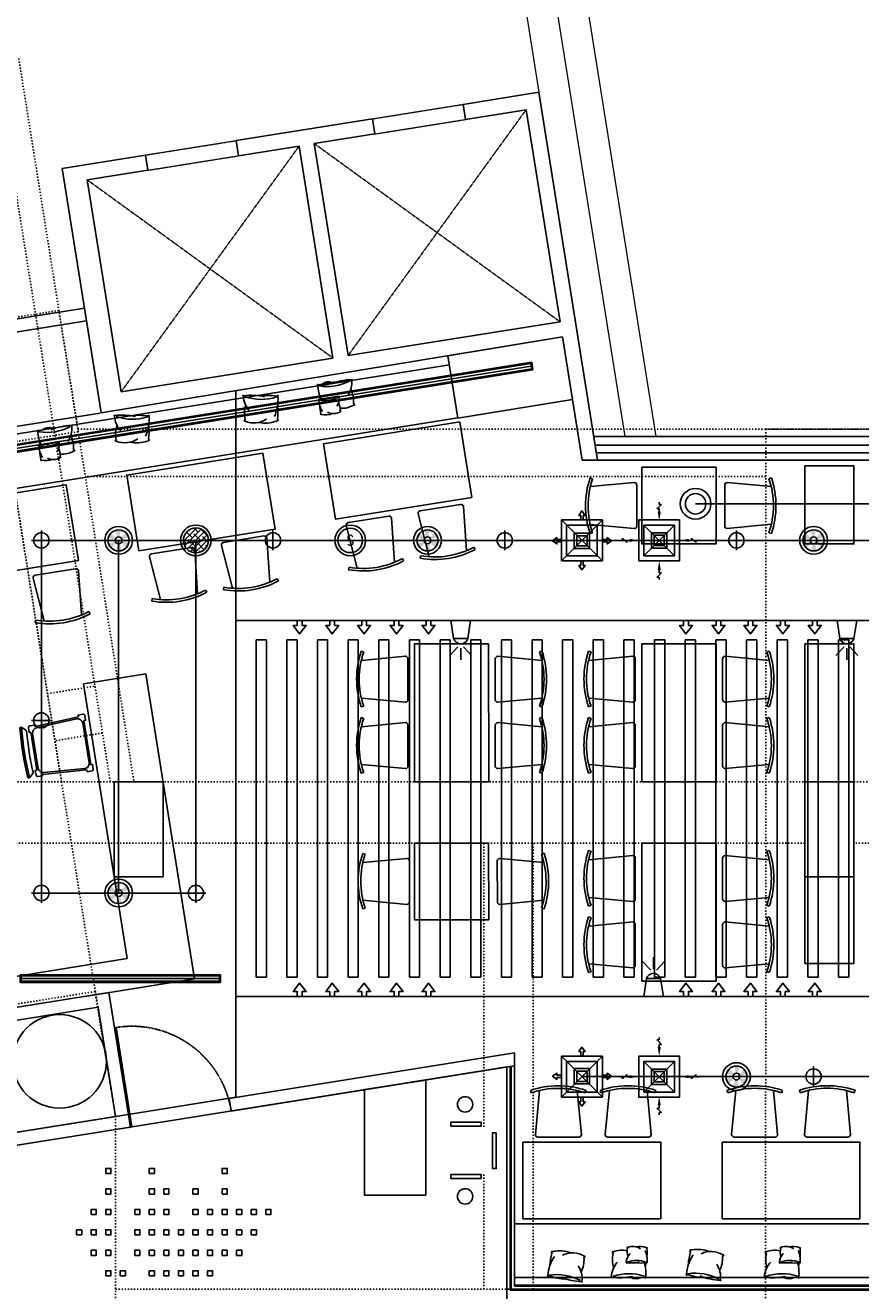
# Model space of a CAD drawing. Header units: millimetres. Extents: x -25505 to 36602, y -611 to 31787.
# Tile 15 of 21: x -4739 to 3437, y 7793 to 20173. Entities that reach past the tile are written whole.
import ezdxf
from ezdxf.enums import TextEntityAlignment as Align

# ---------------------------------------------------------------- set-up
doc = ezdxf.new("R2010")
doc.units = ezdxf.units.MM
doc.header["$MEASUREMENT"] = 0
for name, pattern in [('HIDDEN', [0.375, 0.25, -0.125]), ('HIDDEN2', [4.7625, 3.175, -1.5875]), ('I-FP_00$0$HIDDEN', [0.375, 0.25, -0.125]), ('I-XP _GROUND FLOOR$0$ACAD_ISO03W100', [30, 12, -18])]:
    doc.linetypes.add(name, pattern=pattern)
for name, color, linetype in [('AL_Arch - Furnitures - Equipa', 253, 'Continuous'), ('AL_Elec - Customized Light Fitting', 3, 'Continuous'), ('Al_Elec - Smoke Detector', 4, 'Continuous'), ('Al_Elec - Speaker', 2, 'Continuous'), ('Mech - Ceiling Sprinkler', 2, 'Continuous'), ('Mech - Exhaust Grill', 10, 'Continuous'), ('Mech - HVAC - Ceiling Diffuser', 1, 'Continuous'), ('Struc - Arrows', 1, 'Continuous'), ('Struc - Beams', 2, 'I-XP _GROUND FLOOR$0$ACAD_ISO03W100'), ('Struc - Ceiling', 3, 'Continuous'), ('Struc - Ceiling Gridlines', 252, 'Continuous'), ('Struc - Door', 2, 'Continuous'), ('Struc - Elevation - RCC', 6, 'Continuous'), ('Struc - Slab Cut Outs', 253, 'Continuous'), ('Struc - Stairs', 253, 'Continuous'), ('Struc - Walls', 253, 'Continuous')]:
    doc.layers.add(name, color=color, linetype=linetype)
doc.layers.add('Al_Struc -Window & Dotted', color=253, linetype='Continuous', lineweight=13)
doc.layers.add('Struc - Wall Glazing', color=253, linetype='Continuous', lineweight=9)
doc.layers.get('0').off()
doc.styles.add('I-CP14$0$NOTES', font='romans.shx', dxfattribs={"width": 0.8})
doc.styles.add('NOTES', font='romans.shx', dxfattribs={"width": 0.8})
doc.styles.get("Standard").update_dxf_attribs({"font": 'arial.ttf'})

# ---------------------------------------------------------------- blocks, each defined once
blk = doc.blocks.new('I-XP _GROUND FLOOR')
at = {"layer": 'Struc - Beams'}
for p, q in [((17425, 32703), (19086, 22297)), ((18668, 29373), (19795, 22297)), ((19563, 22297), (18438, 29336)), ((18475, 26131), (19086, 22297)), ((19245, 25747, -1989464), (32640, 25747, -1989464)), ((25981, 25747), (25975, 13327)), ((25980, 25747), (25980, 25282)), ((27220, 25747), (25981, 25747)), ((25980, 25282), (19319, 25282)), ((18948, 23158), (19413, 23232)), ((19487, 22773), (19022, 22698)), ((18175, 22297), (26361, 22297)), ((19086, 22297), (19615, 19021)), ((26361, 22297), (26361, 21697)), ((26361, 21697), (18271, 21697)), ((23220, 17331), (23220, 21697)), ((23701, 17331), (23701, 21697)), ((19615, 9145), (19615, 19021)), ((19615, 17331, 8270981), (25976, 17331, 8270981))]:
    blk.add_line(p, q, dxfattribs=at)
for points in [[(18554, 25611), (19251, 25722), (19060, 26907), (18368, 26797)], [(5974, 16372), (5901, 16831), (19615, 19021), (19414, 20244), (3622, 17723), (3887, 16039), (5974, 16372)]]:
    blk.add_lwpolyline(points, dxfattribs=at)
blk.add_lwpolyline([(26841, 22297), (33021, 22297), (33021, 21697), (26841, 21697)], close=True, dxfattribs=at)
at = {"layer": 'Struc - Elevation - RCC'}
for points in [[(19601, 22297), (19601, 21367), (20081, 21367), (20081, 22297)], [(26361, 22297), (26361, 21367), (26841, 21367), (26841, 22297)]]:
    blk.add_lwpolyline(points, close=True, dxfattribs=at)
blk.add_circle((19068, 19561), 457, dxfattribs=at)
at = {"layer": 'Struc - Walls', "color": 5}
for p, q in [((19310, 26931), (17251, 26602)), ((19330, 26807), (17395, 26498)), ((17538, 25597, 0), (19464, 25904, 0)), ((19549, 20234), (18423, 20054)), ((19549, 20234), (19760, 18917)), ((19446, 20091), (18443, 19930)), ((19446, 20091), (19616, 19021)), ((20727, 19198), (23520, 19644)), ((23520, 19518), (23520, 19644)), ((20747, 19075), (23520, 19518)), ((20747, 19075), (20727, 19198)), ((18614, 18861), (19740, 19041)), ((18510, 18718), (19760, 18917))]:
    blk.add_line(p, q, dxfattribs=at)
at = {"layer": 'Struc - Walls', "color": 252}
for p, q in [((47402, 25672, -8003740), (24295, 25675, -678445)), ((47172, 25445, -7924498), (24332, 25442)), ((23445, 17286), (23445, 19506)), ((23520, 19518), (23520, 17361)), ((23520, 19118), (23520, 17361)), ((23520, 17361), (30675, 17361))]:
    blk.add_line(p, q, dxfattribs=at)
at = {"layer": 'Struc - Walls'}
blk.add_line((19060, 22297), (19060, 22297), dxfattribs=at)
at = {"layer": 'Struc - Walls', "color": 4}
for p, q in [((23478, 17321), (23478, 19511)), ((23488, 17331), (23488, 19513)), ((23478, 17321), (30675, 17321)), ((23488, 17331), (30675, 17331))]:
    blk.add_line(p, q, dxfattribs=at)
blk = doc.blocks.new('I-FP_00$0$fwfwfwfwfwf')
at = {"layer": 'AL_Arch - Furnitures - Equipa', "flags": 128}
for points in [[(-325188, 4548), (-325188, 4511), (-325488, 4511), (-325488, 4548)], [(-325188, 3998), (-325188, 4036), (-325488, 4036), (-325488, 3998)]]:
    blk.add_lwpolyline(points, close=True, dxfattribs=at)
blk.add_wipeout([(-325088, 4098), (-325088, 4448), (-325091, 4466), (-325102, 4483), (-325115, 4493), (-325138, 4498), (-325168, 4498), (-325227, 4498), (-325488, 4498), (-325505, 4495), (-325523, 4483), (-325536, 4460), (-325538, 4448), (-325538, 4098), (-325534, 4080), (-325529, 4070), (-325523, 4063), (-325514, 4056), (-325503, 4051), (-325494, 4048), (-325488, 4048), (-325138, 4048), (-325125, 4050), (-325113, 4054), (-325102, 4063), (-325097, 4069), (-325091, 4079), (-325090, 4084), (-325088, 4090)]).dxf.layer = 'AL_Arch - Furnitures - Equipa'
blk.add_lwpolyline([(-325042, 4444), (-325080, 4444), (-325080, 4095), (-325042, 4095)], close=True, dxfattribs=at)
blk = doc.blocks.new('chair 2')
at = {"layer": 'AL_Arch - Furnitures - Equipa', "ltscale": 18}
for p, q in [((71717, -28222), (71717, -28622)), ((72172, -28237), (71742, -28197)), ((72174, -28152), (72150, -28160)), ((72173, -28606), (71742, -28647)), ((72174, -28696), (72150, -28689))]:
    blk.add_line(p, q, dxfattribs=at)
for centre, radius, start, end in [((71742, -28222), 25, 90, 180), ((71375, -28424), 819, 341.1723, 18.8277), ((71375, -28424), 844, 341.1961, 18.8039), ((71742, -28622), 25, 180, 270)]:
    blk.add_arc(centre, radius, start, end, dxfattribs=at)
blk = doc.blocks.new('I-FP_00$0$CUSHIONS-flat-12-flat-1')
at = {"color": 252}
for p, q in [((-470407, -70705), (-470408, -70713)), ((-470387, -70714), (-470407, -70705)), ((-470446, -70850), (-470447, -70855)), ((-470434, -70855), (-470446, -70850))]:
    blk.add_line(p, q, dxfattribs=at)
for points in [[(-470163, -70689), (-470157, -70684), (-470156, -70684), (-470157, -70691)], [(-470300, -70840), (-470296, -70838), (-470296, -70838), (-470296, -70841)], [(-470427, -71045), (-470432, -71050), (-470435, -71050), (-470437, -71048), (-470438, -71042)], [(-470293, -71043), (-470290, -71045), (-470288, -71043), (-470289, -71039), (-470292, -71035)], [(-470152, -71026), (-470146, -71030), (-470144, -71027), (-470144, -71020), (-470150, -71013)]]:
    blk.add_lwpolyline(points, dxfattribs=at)
blk.add_lwpolyline([(-470147, -70979, 0.280023), (-470149, -70881)], format="xyb", dxfattribs=at)
for centre, radius, start, end in [((-470140, -70924), 236, 95.5526, 134.2498), ((-470775, -70785), 625, 349.7056, 8.6525), ((-470192, -70790), 228, 160.4219, 195.6681), ((-470323, -70971), 265, 74.3352, 104.542), ((-469712, -70850), 476, 162.2697, 200.1953), ((-470317, -70901), 137, 160.4219, 216.1364), ((-470260, -70969), 192, 170.2136, 202.385), ((-470396, -71010), 159, 74.3352, 104.542), ((-470286, -70981), 142, 95.5526, 134.2498), ((-470029, -70937), 286, 162.2697, 200.1953), ((-470667, -70898), 375, 349.7056, 8.6525), ((-470747, -70941), 601, 353.0518, 8.7902), ((-470398, -70776), 271, 263.9275, 279.8886), ((-470322, -70818), 227, 246.8401, 277.3546), ((-470650, -70992), 361, 353.0518, 7.9445), ((-470327, -70581), 451, 274.4318, 279.8886), ((-470200, -70651), 378, 256.2034, 277.3546)]:
    blk.add_arc(centre, radius, start, end, dxfattribs=at)
blk = doc.blocks.new('I-FP_00$0$cushion-flat-21-flat-1')
at = {"color": 252}
for p, q in [((-482464, -30165), (-482469, -30147)), ((-482446, -30151), (-482464, -30165))]:
    blk.add_line(p, q, dxfattribs=at)
for points in [[(-482503, -29840), (-482514, -29835), (-482519, -29836), (-482521, -29840), (-482521, -29857)], [(-482286, -29795), (-482281, -29790), (-482277, -29793), (-482277, -29799), (-482281, -29807)], [(-482437, -30155), (-482435, -30151)], [(-482222, -30126), (-482216, -30130), (-482214, -30130), (-482216, -30123)]]:
    blk.add_lwpolyline(points, dxfattribs=at)
for centre, radius, start, end in [((-482358, -30267), 451, 92.8122, 108.7734), ((-482250, -30171), 378, 95.3463, 125.8608), ((-481817, -29870), 476, 172.5056, 210.4312), ((-482847, -30009), 601, 3.9107, 19.6491), ((-482229, -29908), 296, 170.0541, 203.1909), ((-482273, -30034), 228, 156.5645, 212.279), ((-482840, -30168), 625, 4.0484, 22.9953), ((-482440, -29887), 265, 268.1589, 298.3657), ((-482251, -29892), 236, 238.4511, 277.1483)]:
    blk.add_arc(centre, radius, start, end, dxfattribs=at)
blk = doc.blocks.new('I-FP_00$0$4C-W-O-ARMS-flat-37-flat-1')
at = {"layer": 'AL_Arch - Furnitures - Equipa', "ltscale": 18}
for p, q in [((-72174, -28152), (-72150, -28160)), ((-72172, -28237), (-71742, -28197)), ((-71717, -28222), (-71717, -28622)), ((-72174, -28696), (-72150, -28689)), ((-72173, -28606), (-71742, -28647))]:
    blk.add_line(p, q, dxfattribs=at)
for centre, radius, start, end in [((-71375, -28424), 844, 161.1961, 198.8039), ((-71375, -28424), 819, 161.1723, 198.8277), ((-71742, -28222), 25, 0, 90), ((-71742, -28622), 25, 270, 0)]:
    blk.add_arc(centre, radius, start, end, dxfattribs=at)
blk = doc.blocks.new('I-FP_00$0$13-flat-1')
at = {"layer": 'AL_Arch - Furnitures - Equipa'}
for p, q in [((457, 42), (70, -20)), ((29, -81), (116, -472)), ((555, -401), (514, -2)), ((173, -510), (513, -455)), ((140, -577), (112, -620)), ((564, -508), (605, -540)), ((605, -540), (608, -556)), ((112, -620), (114, -635))]:
    blk.add_line(p, q, dxfattribs=at)
for points in [[(45, -9), (42, 7), (-4, -1, 0.414214), (-17, -18), (-9, -65), (9, -62)], [(477, 61), (474, 77), (521, 84, -0.414214), (538, 71), (546, 25), (528, 22)], [(104, -490), (91, -492), (98, -538, 0.414214), (116, -551), (163, -543), (160, -528)], [(160, -528), (530, -468), (533, -484), (579, -476, 0.414214), (592, -458), (585, -412), (572, -414)]]:
    blk.add_lwpolyline(points, format="xyb", dxfattribs=at)
for points in [[(477, 61), (45, -9)], [(409, 50), (113, 2)], [(572, -414), (528, 22)], [(9, -62), (104, -490)]]:
    blk.add_lwpolyline(points, dxfattribs=at)
for centre, radius, start, end in [((465, -7), 50, 5.789, 99.1554), ((78, -70), 50, 99.1554, 192.5219), ((165, -461), 50, 192.5219, 279.1554), ((505, -406), 50, 279.1554, 5.789), ((-99, 2261), 2888, 274.1896, 284.1212), ((-97, 2245), 2888, 274.1896, 284.1212), ((153, -585), 15.6, 95.4226, 146.2667), ((-157, 2683), 3267, 275.4226, 278.9719), ((-177, 2679), 3267, 279.3389, 282.8882), ((555, -521), 15.6, 52.0441, 102.8882)]:
    blk.add_arc(centre, radius, start, end, dxfattribs=at)
blk = doc.blocks.new('EQ')
at = {"layer": 'Struc - Door'}
blk.add_lwpolyline([(-349294, 64535), (-349309, 64535), (-349307, 65520), (-349292, 65520)], close=True, dxfattribs=at)
at = {"layer": 'Struc - Door', "color": 251, "linetype": 'HIDDEN'}
blk.add_arc((-349309, 64535), 985, 89.0235, 180.0004, dxfattribs=at)
blk = doc.blocks.new('2 x 26w Recessed')
for p, q in [((97, 0), (-97, 0)), ((0, 97), (0, -97))]:
    blk.add_line(p, q)
blk.add_circle((0, 0), 75)
at = {"style": 'NOTES', "width": 0.8}
blk.add_attdef('DATA', (-97, 148), '', height=115, dxfattribs=at)
blk = doc.blocks.new('6w Pa Speaker')
at = {"ltscale": 2}
h = blk.add_hatch(dxfattribs=at)
h.set_pattern_fill('ANSI38', color=251, scale=12.49581, style=0)
h.set_pattern_definition([(45, (-84655.87, -6808.71), (-28.053894, 28.053894), []), (135, (-84655.87, -6808.71), (-84.161683, 28.053894), [99.185495, -59.5113])])
h.paths.add_polyline_path([(122, 0, 1), (-122, 0, 1)])
at = {"color": 1}
blk.add_lwpolyline([(-122, 0, 1), (122, 0, 1)], format="xyb", close=True, dxfattribs=at)
at = {"color": 2}
blk.add_circle((0, 0), 150, dxfattribs=at)
blk = doc.blocks.new('smoke detector')
blk.add_circle((0, 0), 150)
at = {"color": 1}
blk.add_circle((0, 0), 120, dxfattribs=at)
at = {"color": 1, "style": 'I-CP14$0$NOTES', "width": 0.8}
blk.add_text('S', height=100, dxfattribs=at).set_placement((0, 0), align=Align.MIDDLE_CENTER)
blk = doc.blocks.new('SPRINKLER')
h = blk.add_hatch(color=256)
h.paths.add_polyline_path([(0.52, 0.89, 0.131652), (0, 1.03), (0, 0.33, -0.131652), (0.17, 0.29)])
h.paths.add_polyline_path([(-0.52, 0.89, 0.131652), (-0.89, 0.52), (-0.29, 0.17, -0.131652), (-0.17, 0.29)])
h.paths.add_polyline_path([(-0.29, -0.17, -0.131652), (-0.33, 0), (-1.03, 0, 0.131652), (-0.89, -0.52)])
h.paths.add_polyline_path([(0, -0.33, -0.131652), (-0.17, -0.29), (-0.52, -0.89, 0.131652), (0, -1.03)])
h.paths.add_polyline_path([(0.89, -0.52), (0.29, -0.17, -0.131652), (0.17, -0.29), (0.52, -0.89, 0.131652)])
h.paths.add_polyline_path([(0.89, 0.52), (0.29, 0.17, -0.131652), (0.33, 0), (1.03, 0, 0.131652)])
for radius in [1.36, 0.334]:
    blk.add_circle((0, 0), radius)
at = {"color": 1}
blk.add_circle((0, 0), 1.03, dxfattribs=at)
blk = doc.blocks.new('1 x 15w Suspended')
at = {"layer": 'Al_Elec - Speaker'}
blk.add_circle((0, 0), 150, dxfattribs=at)
at = {"layer": 'Al_Elec - Speaker', "color": 1}
blk.add_circle((0, 0), 100, dxfattribs=at)
blk = doc.blocks.new('sprinklers')
for points in [[(10, -306), (10, -444), (-167, -471), (-167, -278), (10, -306)], [(90, -347), (176, -268)], [(90, -403), (176, -482)], [(102, -375), (218, -375)]]:
    blk.add_lwpolyline(points)
blk.add_lwpolyline([(10, -306, -0.729242), (10, -444, -1.737674)], format="xyb")
blk = doc.blocks.new('EXH GRILLE')
at = {"layer": 'Mech - Exhaust Grill', "color": 1}
for p, q in [((200, 200), (-200, -200)), ((-200, 200), (200, -200))]:
    blk.add_line(p, q, dxfattribs=at)
for points in [[(12, 245), (30, 245), (0, 288), (0, 288), (-30, 245), (-12, 245), (-12, 245), (-12, 200), (12, 200), (12, 245)], [(-245, 15), (-245, 34), (-288, 4), (-288, 4), (-245, -27), (-245, -8), (-245, -8), (-200, -8), (-200, 15), (-245, 15)], [(245, 15), (245, 34), (288, 4), (288, 4), (245, -27), (245, -8), (245, -8), (200, -8), (200, 15), (245, 15)], [(12, -245), (30, -245), (0, -288), (0, -288), (-30, -245), (-12, -245), (-12, -245), (-12, -200), (12, -200), (12, -245)]]:
    blk.add_lwpolyline(points, dxfattribs=at)
for points in [[(-200, 200), (200, 200), (200, -200), (-200, -200)], [(-150, 150), (150, 150), (150, -150), (-150, -150)], [(-75, -71), (75, -71), (75, 79), (-75, 79)], [(-50, -46), (50, -46), (50, 54), (-50, 54)]]:
    blk.add_lwpolyline(points, close=True, dxfattribs=at)
blk = doc.blocks.new('200x100 EX Grille')
at = {"color": 251, "linetype": 'HIDDEN2'}
for p, q in [((0, 360), (0, 382)), ((-21, 316), (21, 360)), ((0, 316), (-21, 316)), ((21, 360), (0, 360)), ((-351, 21), (-351, 0)), ((-308, -21), (-351, 21)), ((316, 0), (316, 21)), ((316, 21), (360, -21)), ((360, -21), (360, 0)), ((360, 0), (382, 0)), ((-351, 0), (-373, 0)), ((-308, 0), (-308, -21)), ((21, -316), (-21, -360)), ((-21, -360), (0, -360)), ((0, -316), (21, -316)), ((0, -360), (0, -382))]:
    blk.add_line(p, q, dxfattribs=at)
at = {"color": 1}
for p, q in [((-150, 150), (150, -150)), ((150, 150), (-150, -150))]:
    blk.add_line(p, q, dxfattribs=at)
at = {"color": 251, "linetype": 'HIDDEN2'}
for points in [[(0, 289), (0, 316)], [(289, 0), (316, 0)], [(-280, 0), (-308, 0)], [(0, -289), (0, -316)]]:
    blk.add_lwpolyline(points, dxfattribs=at)
at = {"color": 1}
for points in [[(-200, 200), (200, 200), (200, -200), (-200, -200)], [(-150, 150), (150, 150), (150, -150), (-150, -150)], [(-75, -75), (75, -75), (75, 75), (-75, 75)], [(-50, -50), (50, -50), (50, 50), (-50, 50)]]:
    blk.add_lwpolyline(points, close=True, dxfattribs=at)
at = {"color": 251, "linetype": 'HIDDEN2'}
for points in [[(15, 289), (0, 200), (-15, 289)], [(-280, 15), (-191, 0), (-280, -15)], [(289, -15), (200, 0), (289, 15)], [(-15, -289), (0, -200), (15, -289)]]:
    blk.add_solid(points, dxfattribs=at)
blk = doc.blocks.new('ANNO_DATUM')
h = blk.add_hatch(color=256)
edge = h.paths.add_edge_path()
edge.add_arc((0, 0), 1.15, 180, 270)
edge.add_line((0, -1.15), (0, 0))
edge.add_line((0, 0), (-1.15, 0))
edge = h.paths.add_edge_path()
edge.add_arc((0, 0), 1.15, 0, 90)
edge.add_line((0, 1.15), (0, 0))
edge.add_line((0, 0), (1.15, 0))
for p, q in [((1.55, 0), (-1.55, 0)), ((0, 1.55), (0, -1.55))]:
    blk.add_line(p, q)
blk.add_circle((0, 0), 1.15)
at = {"lineweight": 30, "width": 0.8, "flags": 104}
blk.add_attdef('LEVEL', text='', height=2.3, dxfattribs=at).set_placement((2.61, 0), align=Align.MIDDLE_LEFT)

msp = doc.modelspace()

# ---------------------------------------------------------------- linework, layer by layer
at = {"layer": 'AL_Arch - Furnitures - Equipa', "color": 1}
for p, q in [((-5920, 15999), (-589, 16850)), ((-5837, 15480), (-506, 16332)), ((50, 7847), (50, 8447)), ((7330, 8447), (50, 8447)), ((50, 7847), (50, 8447)), ((7330, 7922), (50, 7922)), ((7330, 7847), (50, 7847))]:
    msp.add_line(p, q, dxfattribs=at)
at = {"layer": 'AL_Arch - Furnitures - Equipa'}
for p, q in [((2890, 14123), (2890, 12014)), ((2890, 14123), (3370, 14123)), ((3370, 12773), (3370, 14123)), ((-3558, 13827), (-4171, 13729)), ((-3558, 13827), (-3082, 10844)), ((-4171, 13729), (-3742, 11042)), ((2890, 10994), (2890, 12944)), ((3370, 12014), (3370, 10994)), ((-5095, 10826, 0), (-3742, 11042, 0)), ((3370, 10994), (2890, 10994)), ((-4158, 10672, 0), (-3082, 10844))]:
    msp.add_line(p, q, dxfattribs=at)
for points in [[(-604, 16940), (517, 17125), (615, 16511), (-506, 16331)], [(-369, 15553), (-487, 16293), (-1821, 16080), (-1702, 15340)], [(-2295, 15245), (-2413, 15986), (-3746, 15773), (-3628, 15032)], [(2021, 15850), (2021, 15100), (1296, 15100), (1296, 15850)], [(2021, 15850), (2021, 15100), (1296, 15100), (1296, 15850)], [(2890, 15862), (3370, 15862), (3370, 15100), (2890, 15100)], [(-4220, 14937), (-4338, 15677), (-5672, 15464), (-5553, 14724)], [(-205, 14123), (-204, 12773), (-929, 12773), (-930, 14123)], [(2021, 14123), (2021, 12773), (1296, 12773), (1296, 14123)], [(-204, 11423), (-205, 12173), (-930, 12173), (-929, 11423)], [(-204, 11423), (-205, 12173), (-930, 12173), (-929, 11423)], [(2021, 12173), (2021, 10823), (1296, 10823), (1296, 12173)], [(-820, 9853), (-820, 8729), (-1420, 8729), (-1419, 9761)], [(130, 9247), (130, 8497), (1480, 8497), (1480, 9247)], [(2080, 9247), (2080, 8497), (3430, 8497), (3430, 9247)]]:
    msp.add_lwpolyline(points, close=True, dxfattribs=at)
at = {"layer": 'AL_Elec - Customized Light Fitting', "color": 3}
for points in [[(-3952, 8939), (-3902, 8939), (-3902, 8989), (-3952, 8989)], [(-3526, 8939), (-3476, 8939), (-3476, 8989), (-3526, 8989)], [(-2813, 8939), (-2763, 8939), (-2763, 8989), (-2813, 8989)], [(-3952, 8739), (-3902, 8739), (-3902, 8789), (-3952, 8789)], [(-3526, 8739), (-3476, 8739), (-3476, 8789), (-3526, 8789)], [(-3383, 8739), (-3333, 8739), (-3333, 8789), (-3383, 8789)], [(-3098, 8739), (-3048, 8739), (-3048, 8789), (-3098, 8789)], [(-2813, 8739), (-2763, 8739), (-2763, 8789), (-2813, 8789)], [(-4095, 8539), (-4045, 8539), (-4045, 8589), (-4095, 8589)], [(-3952, 8539), (-3902, 8539), (-3902, 8589), (-3952, 8589)], [(-3668, 8539), (-3618, 8539), (-3618, 8589), (-3668, 8589)], [(-3526, 8539), (-3476, 8539), (-3476, 8589), (-3526, 8589)], [(-3383, 8539), (-3333, 8539), (-3333, 8589), (-3383, 8589)], [(-3098, 8539), (-3048, 8539), (-3048, 8589), (-3098, 8589)], [(-2956, 8539), (-2906, 8539), (-2906, 8589), (-2956, 8589)], [(-2813, 8539), (-2763, 8539), (-2763, 8589), (-2813, 8589)], [(-2671, 8539), (-2621, 8539), (-2621, 8589), (-2671, 8589)], [(-2528, 8539), (-2478, 8539), (-2478, 8589), (-2528, 8589)], [(-2385, 8539), (-2335, 8539), (-2335, 8589), (-2385, 8589)], [(-4237, 8339), (-4187, 8339), (-4187, 8389), (-4237, 8389)], [(-4095, 8339), (-4045, 8339), (-4045, 8389), (-4095, 8389)], [(-3952, 8339), (-3902, 8339), (-3902, 8389), (-3952, 8389)], [(-3668, 8339), (-3618, 8339), (-3618, 8389), (-3668, 8389)], [(-3526, 8339), (-3476, 8339), (-3476, 8389), (-3526, 8389)], [(-3383, 8339), (-3333, 8339), (-3333, 8389), (-3383, 8389)], [(-3241, 8339), (-3191, 8339), (-3191, 8389), (-3241, 8389)], [(-3098, 8339), (-3048, 8339), (-3048, 8389), (-3098, 8389)], [(-2956, 8339), (-2906, 8339), (-2906, 8389), (-2956, 8389)], [(-2813, 8339), (-2763, 8339), (-2763, 8389), (-2813, 8389)], [(-2671, 8339), (-2621, 8339), (-2621, 8389), (-2671, 8389)], [(-2528, 8339), (-2478, 8339), (-2478, 8389), (-2528, 8389)], [(-4095, 8139), (-4045, 8139), (-4045, 8189), (-4095, 8189)], [(-3952, 8139), (-3902, 8139), (-3902, 8189), (-3952, 8189)], [(-3668, 8139), (-3618, 8139), (-3618, 8189), (-3668, 8189)], [(-3526, 8139), (-3476, 8139), (-3476, 8189), (-3526, 8189)], [(-3383, 8139), (-3333, 8139), (-3333, 8189), (-3383, 8189)], [(-3241, 8139), (-3191, 8139), (-3191, 8189), (-3241, 8189)], [(-3098, 8139), (-3048, 8139), (-3048, 8189), (-3098, 8189)], [(-2956, 8139), (-2906, 8139), (-2906, 8189), (-2956, 8189)], [(-2813, 8139), (-2763, 8139), (-2763, 8189), (-2813, 8189)], [(-2671, 8139), (-2621, 8139), (-2621, 8189), (-2671, 8189)], [(-3952, 7939), (-3902, 7939), (-3902, 7989), (-3952, 7989)], [(-3810, 7939), (-3760, 7939), (-3760, 7989), (-3810, 7989)], [(-3526, 7939), (-3476, 7939), (-3476, 7989), (-3526, 7989)], [(-3383, 7939), (-3333, 7939), (-3333, 7989), (-3383, 7989)], [(-3383, 7939), (-3333, 7939), (-3333, 7989), (-3383, 7989)], [(-3241, 7939), (-3191, 7939), (-3191, 7989), (-3241, 7989)], [(-3098, 7939), (-3048, 7939), (-3048, 7989), (-3098, 7989)], [(-2956, 7939), (-2906, 7939), (-2906, 7989), (-2956, 7989)]]:
    msp.add_lwpolyline(points, close=True, dxfattribs=at)
at = {"layer": 'AL_Elec - Customized Light Fitting'}
for centre in [(-435, 9616), (-435, 8716)]:
    msp.add_circle(centre, 75, dxfattribs=at)
at = {"layer": 'Al_Elec - Smoke Detector'}
for p, q in [((-5573, 15953), (217, 16877)), ((-5562, 15945, 0), (209, 16866)), ((-5558, 15918, 0), (213, 16840)), ((209, 16866, 0), (217, 16813)), ((217, 16877, 0), (229, 16803)), ((-5561, 15879), (229, 16803)), ((-5553, 15892, 0), (217, 16813)), ((-2840, 10847), (-4780, 10847))]:
    msp.add_line(p, q, dxfattribs=at)
for points in [[(-4790, 10885), (-2830, 10885), (-2830, 10810), (-4790, 10810)], [(-4780, 10875), (-2840, 10875), (-2840, 10820), (-4780, 10820)]]:
    msp.add_lwpolyline(points, close=True, dxfattribs=at)
at = {"layer": 'Al_Struc -Window & Dotted', "linetype": 'I-FP_00$0$HIDDEN', "ltscale": 15}
for p, q in [((-1342, 19258), (-454, 19400)), ((-1319, 19110), (-430, 19252)), ((-3564, 18904), (-2676, 19045)), ((-3541, 18755), (-2652, 18897))]:
    msp.add_line(p, q, dxfattribs=at)
at = {"layer": 'Struc - Arrows', "elevation": 0}
for points in [[(-163, 14350, 0, 40, 0), (-163, 14265, 0, 0, 0), (-163, 14184, 0, 0, 0), (-189, 14163, 0, 0, 0), (-138, 14143, 0, 0, 0), (-163, 14113, 0, 0, 0), (-163, 14033, 0, 0, 0)], [(155, 14350, 0, 40, 0), (155, 14265, 0, 0, 0), (155, 14184, 0, 0, 0), (129, 14163, 0, 0, 0), (180, 14143, 0, 0, 0), (155, 14113, 0, 0, 0), (155, 14033, 0, 0, 0)], [(467, 14350, 0, 40, 0), (467, 14265, 0, 0, 0), (467, 14184, 0, 0, 0), (441, 14163, 0, 0, 0), (492, 14143, 0, 0, 0), (467, 14113, 0, 0, 0), (467, 14033, 0, 0, 0)], [(781, 14350, 0, 40, 0), (781, 14265, 0, 0, 0), (781, 14184, 0, 0, 0), (755, 14163, 0, 0, 0), (805, 14143, 0, 0, 0), (781, 14113, 0, 0, 0), (781, 14033, 0, 0, 0)], [(1093, 14350, 0, 40, 0), (1093, 14265, 0, 0, 0), (1093, 14184, 0, 0, 0), (1066, 14163, 0, 0, 0), (1117, 14143, 0, 0, 0), (1093, 14113, 0, 0, 0), (1093, 14033, 0, 0, 0)], [(-163, 10671, 0, 40, 0), (-163, 10756, 0, 0, 0), (-163, 10837, 0, 0, 0), (-189, 10858, 0, 0, 0), (-138, 10879, 0, 0, 0), (-163, 10909, 0, 0, 0), (-163, 10989, 0, 0, 0)], [(155, 10671, 0, 40, 0), (155, 10756, 0, 0, 0), (155, 10837, 0, 0, 0), (129, 10858, 0, 0, 0), (180, 10879, 0, 0, 0), (155, 10909, 0, 0, 0), (155, 10989, 0, 0, 0)], [(467, 10671, 0, 40, 0), (467, 10757, 0, 0, 0), (467, 10837, 0, 0, 0), (441, 10858, 0, 0, 0), (492, 10879, 0, 0, 0), (467, 10909, 0, 0, 0), (467, 10989, 0, 0, 0)], [(781, 10671, 0, 40, 0), (781, 10757, 0, 0, 0), (781, 10837, 0, 0, 0), (755, 10858, 0, 0, 0), (805, 10879, 0, 0, 0), (781, 10909, 0, 0, 0), (781, 10989, 0, 0, 0)], [(1093, 10671, 0, 40, 0), (1093, 10757, 0, 0, 0), (1093, 10837, 0, 0, 0), (1066, 10858, 0, 0, 0), (1117, 10879, 0, 0, 0), (1093, 10909, 0, 0, 0), (1093, 10989, 0, 0, 0)]]:
    msp.add_lwpolyline(points, format="xyseb", dxfattribs=at)
for points in [[(-2030, 14350), (-2030, 14302), (-1990, 14302), (-2054, 14219), (-2117, 14302), (-2077, 14302), (-2077, 14350)], [(-1759, 14350), (-1759, 14302), (-1799, 14302), (-1736, 14219), (-1672, 14302), (-1712, 14302), (-1712, 14350)], [(-1447, 14350), (-1447, 14302), (-1487, 14302), (-1423, 14219), (-1360, 14302), (-1400, 14302), (-1400, 14350)], [(-1129, 14350), (-1129, 14302), (-1169, 14302), (-1105, 14219), (-1042, 14302), (-1082, 14302), (-1082, 14350)], [(-817, 14350), (-817, 14302), (-856, 14302), (-793, 14219), (-730, 14302), (-770, 14302), (-770, 14350)], [(1750, 14350), (1750, 14302), (1790, 14302), (1727, 14219), (1664, 14302), (1704, 14302), (1704, 14350)], [(2022, 14350), (2022, 14302), (1982, 14302), (2045, 14219), (2108, 14302), (2068, 14302), (2068, 14350)], [(2334, 14350), (2334, 14302), (2294, 14302), (2357, 14219), (2421, 14302), (2381, 14302), (2381, 14350)], [(2652, 14350), (2652, 14302), (2612, 14302), (2675, 14219), (2739, 14302), (2699, 14302), (2699, 14350)], [(2964, 14350), (2964, 14302), (2924, 14302), (2987, 14219), (3051, 14302), (3011, 14302), (3011, 14350)], [(-2030, 10671), (-2030, 10719), (-1990, 10719), (-2054, 10802), (-2117, 10719), (-2077, 10719), (-2077, 10671)], [(-1759, 10671), (-1759, 10719), (-1799, 10719), (-1736, 10802), (-1672, 10719), (-1712, 10719), (-1712, 10671)], [(-1447, 10671), (-1447, 10719), (-1487, 10719), (-1423, 10802), (-1360, 10719), (-1400, 10719), (-1400, 10671)], [(-1129, 10671), (-1129, 10719), (-1169, 10719), (-1105, 10802), (-1042, 10719), (-1082, 10719), (-1082, 10671)], [(-817, 10671), (-817, 10719), (-856, 10719), (-793, 10802), (-730, 10719), (-770, 10719), (-770, 10671)], [(1750, 10671), (1750, 10719), (1790, 10719), (1727, 10802), (1664, 10719), (1704, 10719), (1704, 10671)], [(2022, 10671), (2022, 10719), (1982, 10719), (2045, 10802), (2108, 10719), (2068, 10719), (2068, 10671)], [(2334, 10671), (2334, 10719), (2294, 10719), (2357, 10802), (2421, 10719), (2381, 10719), (2381, 10671)], [(2652, 10671), (2652, 10719), (2612, 10719), (2675, 10802), (2739, 10719), (2699, 10719), (2699, 10671)], [(2964, 10671), (2964, 10719), (2924, 10719), (2987, 10802), (3051, 10719), (3011, 10719), (3011, 10671)]]:
    msp.add_lwpolyline(points, close=True, dxfattribs=at)
at = {"layer": 'Struc - Ceiling'}
for p, q in [((-2680, 16599, 0), (-2680, 9685, 0)), ((-2680, 14350, 0), (19294, 14350, 0)), ((-2480, 14161, 0), (-2380, 14161, 0)), ((-2480, 14161, 0), (-2480, 10861, 0)), ((-2380, 14161, 0), (-2380, 10861, 0)), ((-2180, 14161, 0), (-2080, 14161, 0)), ((-2180, 14161, 0), (-2180, 10861, 0)), ((-2080, 14161, 0), (-2080, 10861, 0)), ((-1880, 14161, 0), (-1780, 14161, 0)), ((-1880, 14161, 0), (-1880, 10861, 0)), ((-1780, 14161, 0), (-1780, 10861, 0)), ((-1580, 14161, 0), (-1480, 14161, 0)), ((-1580, 14161, 0), (-1580, 10861, 0)), ((-1480, 14161, 0), (-1480, 10861, 0)), ((-1280, 14161, 0), (-1180, 14161, 0)), ((-1280, 14161, 0), (-1280, 10861, 0)), ((-1180, 14161, 0), (-1180, 10861, 0)), ((-980, 14161, 0), (-880, 14161, 0)), ((-980, 14161, 0), (-980, 10861, 0)), ((-880, 14161, 0), (-880, 10861, 0)), ((-680, 14161, 0), (-580, 14161, 0)), ((-680, 14161, 0), (-680, 10861, 0)), ((-580, 14161, 0), (-580, 10861, 0)), ((-380, 14160, 0), (-280, 14160, 0)), ((-380, 14160, 0), (-380, 10861, 0)), ((-280, 14160, 0), (-280, 10861, 0)), ((-80, 14160, 0), (20, 14160, 0)), ((-80, 14160, 0), (-80, 10861, 0)), ((20, 14160, 0), (20, 10861, 0)), ((220, 14160, 0), (320, 14160, 0)), ((220, 14160, 0), (220, 10861, 0)), ((320, 14160, 0), (320, 10861, 0)), ((520, 14160, 0), (620, 14160, 0)), ((520, 14160, 0), (520, 10861, 0)), ((620, 14160, 0), (620, 10861, 0)), ((820, 14160, 0), (920, 14160, 0)), ((820, 14160, 0), (820, 10861, 0)), ((920, 14160, 0), (920, 10861, 0)), ((1120, 14160, 0), (1220, 14160, 0)), ((1120, 14160, 0), (1120, 10861, 0)), ((1220, 14160, 0), (1220, 10861, 0)), ((1420, 14160, 0), (1520, 14160, 0)), ((1420, 14160, 0), (1420, 10861, 0)), ((1520, 14160, 0), (1520, 10861, 0)), ((1720, 14160, 0), (1820, 14160, 0)), ((1720, 14160, 0), (1720, 10861, 0)), ((1820, 14160, 0), (1820, 10861, 0)), ((2020, 14160, 0), (2120, 14160, 0)), ((2020, 14160, 0), (2020, 10861, 0)), ((2120, 14160, 0), (2120, 10861, 0)), ((2320, 14160, 0), (2420, 14160, 0)), ((2320, 14160, 0), (2320, 10861, 0)), ((2420, 14160, 0), (2420, 10861, 0)), ((2620, 14160, 0), (2720, 14160, 0)), ((2620, 14160, 0), (2620, 10861, 0)), ((2720, 14160, 0), (2720, 10861, 0)), ((2920, 14160, 0), (3020, 14160, 0)), ((2920, 14160, 0), (2920, 10861, 0)), ((3020, 14160, 0), (3020, 10861, 0)), ((3220, 14160, 0), (3320, 14160, 0)), ((3220, 14160, 0), (3220, 10861, 0)), ((3320, 14160, 0), (3320, 10861, 0)), ((-2480, 10861, 0), (-2380, 10861, 0)), ((-2180, 10861, 0), (-2080, 10861, 0)), ((-1880, 10861, 0), (-1780, 10861, 0)), ((-1580, 10861, 0), (-1480, 10861, 0)), ((-1280, 10861, 0), (-1180, 10861, 0)), ((-980, 10861, 0), (-880, 10861, 0)), ((-680, 10861, 0), (-580, 10861, 0)), ((-380, 10861, 0), (-280, 10861, 0)), ((-80, 10861, 0), (20, 10861, 0)), ((220, 10861, 0), (320, 10861, 0)), ((520, 10861, 0), (620, 10861, 0)), ((820, 10861, 0), (920, 10861, 0)), ((1120, 10861, 0), (1220, 10861, 0)), ((1420, 10861, 0), (1520, 10861, 0)), ((1720, 10861, 0), (1820, 10861, 0)), ((2020, 10861, 0), (2120, 10861, 0)), ((2320, 10861, 0), (2420, 10861, 0)), ((2620, 10861, 0), (2720, 10861, 0)), ((2920, 10861, 0), (3020, 10861, 0)), ((3220, 10861, 0), (3320, 10861, 0)), ((-2684, 10671, 0), (16220, 10672)), ((-25, 5079, 0), (-25, 9982, 0)), ((-2680, 9685, 0), (-3731, 9517))]:
    msp.add_line(p, q, dxfattribs=at)
at = {"layer": 'Struc - Ceiling Gridlines'}
for p, q in [((1821, 15492), (8196, 15491)), ((-4582, 15134), (18094, 15134)), ((-4582, 15134), (-4582, 11609)), ((-3826, 15134), (-3826, 11684)), ((-3070, 15134), (-3070, 11684)), ((-4582, 11684), (-3070, 11684)), ((18094, 9888), (709, 9888))]:
    msp.add_line(p, q, dxfattribs=at)
at = {"layer": 'Struc - Slab Cut Outs', "linetype": 'I-FP_00$0$HIDDEN', "ltscale": 10}
for p, q in [((-1580, 16942), (162, 19347)), ((-2059, 18992), (-3802, 16587)), ((-1911, 19016), (494, 17273)), ((-4133, 18661), (-1728, 16918))]:
    msp.add_line(p, q, dxfattribs=at)
at = {"layer": 'Struc - Stairs', "color": 8, "linetype": 'ByBlock', "lineweight": 13, "ltscale": 50}
for p, q in [((-1362, 29844), (287, 19519)), ((-1066, 29891), (1128, 16151)), ((-770, 29938), (1432, 16151))]:
    msp.add_line(p, q, dxfattribs=at)
at = {"layer": 'Struc - Wall Glazing', "lineweight": 25}
for points in [[(23840, 12773), (23840, 16066), (837, 16066)], [(23765, 12773), (23765, 15991), (849, 15991)]]:
    msp.add_lwpolyline(points, dxfattribs=at)
at = {"layer": 'Struc - Walls'}
for p, q in [((-454, 19400), (287, 19519)), ((287, 19519), (862, 15918)), ((-454, 19400), (-430, 19252)), ((-430, 19252), (162, 19347)), ((162, 19347), (494, 17273)), ((-2676, 19045), (-1342, 19258)), ((-1342, 19258), (-1319, 19110)), ((-1911, 19016), (-1319, 19110)), ((-2676, 19045), (-2652, 18897)), ((-2652, 18897), (-2059, 18992)), ((-2059, 18992), (-1728, 16918)), ((-1911, 19016), (-1580, 16942)), ((-4379, 18773), (-3564, 18904)), ((-3564, 18904), (-3541, 18755)), ((-4379, 18773), (-4141, 17283)), ((-4133, 18661), (-3541, 18755)), ((-4133, 18661), (-3802, 16587)), ((-4161, 17407), (-4036, 16626)), ((-4161, 17407), (-3997, 16382)), ((-1580, 16942), (494, 17273)), ((-3997, 16382), (517, 17125)), ((517, 17125), (710, 15918)), ((-3802, 16587), (-1728, 16918)), ((862, 15918), (710, 15918))]:
    msp.add_line(p, q, dxfattribs=at)
at = {"layer": 'Struc - Walls', "color": 252}
for p, q in [((23932, 16149, -8003740), (825, 16151, -678445)), ((23702, 15921, -7924498), (862, 15918)), ((50, 7837), (7205, 7837))]:
    msp.add_line(p, q, dxfattribs=at)
at = {"layer": 'Struc - Walls', "color": 5}
msp.add_line((50, 9994), (50, 10120), dxfattribs=at)

# ---------------------------------------------------------------- block references
msp.add_blockref('I-XP _GROUND FLOOR', (-23471, -9524))
at = {"xscale": -65.21739130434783, "yscale": 65.21739130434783, "zscale": 65.21739130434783, "rotation": 180}
msp.add_blockref('ANNO_DATUM', (-4368, 14086), dxfattribs=at)
at = {"xscale": -1, "rotation": 8.869020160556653}
msp.add_blockref('EQ', (-338879, -108223), dxfattribs=at)
at = {"layer": 'AL_Arch - Furnitures - Equipa', "extrusion": (0, 0, -1), "zscale": -1}
for name, p, rotation in [('I-FP_00$0$CUSHIONS-flat-12-flat-1', (19121, 491824), 79.33097493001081), ('I-FP_00$0$CUSHIONS-flat-12-flat-1', (19121, 491824), 79.33097493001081), ('I-FP_00$0$cushion-flat-21-flat-1', (62276, 496007), 79.33097493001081), ('I-FP_00$0$cushion-flat-21-flat-1', (63537, 495813), 79.33097493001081), ('I-FP_00$0$CUSHIONS-flat-12-flat-1', (21861, 491375), 79.33097493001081), ('I-FP_00$0$cushion-flat-21-flat-1', (15965, -474988), 268.4028729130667), ('I-FP_00$0$CUSHIONS-flat-12-flat-1', (56562, -464021), 268.4028729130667), ('I-FP_00$0$cushion-flat-21-flat-1', (14609, -474974), 268.4028729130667), ('I-FP_00$0$CUSHIONS-flat-12-flat-1', (55063, -464021), 268.4028729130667)]:
    msp.add_blockref(name, p, dxfattribs=dict(at, rotation=rotation))
at = {"layer": 'AL_Arch - Furnitures - Equipa', "xscale": -1}
for name, p, rotation in [('chair 2', (72963, 43896), 359.9995235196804), ('I-FP_00$0$4C-W-O-ARMS-flat-37-flat-1', (-69611, 43898), 359.9995235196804), ('chair 2', (-40755, 81679), 99.07237446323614), ('chair 2', (-42681, 81372), 99.07237446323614), ('chair 2', (-71852, -14658), 180.0088234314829), ('chair 2', (-69627, -14657), 180.0088234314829), ('chair 2', (-71852, -15307), 180.0088234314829), ('chair 2', (-69627, -15307), 180.0088234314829), ('chair 2', (-69627, -16607), 180.0088234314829), ('chair 2', (-69627, -17257), 180.0088234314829), ('chair 2', (28901, -62421), 270.0004764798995), ('chair 2', (29584, -62421), 270.0004764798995), ('chair 2', (31534, -62420), 270.0004764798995)]:
    msp.add_blockref(name, p, dxfattribs=dict(at, rotation=rotation))
at = {"layer": 'AL_Arch - Furnitures - Equipa'}
for name, p, rotation in [('chair 2', (16082, 90755), 279.0723744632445), ('chair 2', (14157, 90447), 279.0723744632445), ('chair 2', (12314, 90126), 279.0723744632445), ('chair 2', (70727, -14636), 180.0088234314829), ('chair 2', (72952, -14635), 180.0088234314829), ('I-FP_00$0$13-flat-1', (-4157, 13416, 0), 269.9160138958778), ('chair 2', (70727, -15285), 180.0088234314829), ('chair 2', (72952, -15285), 180.0088234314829), ('chair 2', (70742, -16613), 180.0088234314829), ('I-FP_00$0$4C-W-O-ARMS-flat-37-flat-1', (-71832, -16635), 180.0088234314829), ('chair 2', (72952, -16585), 180.0088234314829), ('chair 2', (72952, -17235), 180.0088234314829), ('chair 2', (-26023, -62421), 90.0004764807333)]:
    msp.add_blockref(name, p, dxfattribs=dict(at, rotation=rotation))
at = {"layer": 'Al_Elec - Smoke Detector'}
msp.add_blockref('smoke detector', (-1559, 15134), dxfattribs=at)
at = {"layer": 'Al_Elec - Smoke Detector', "rotation": 270}
for p in [(-103, 14183, 0), (3677, 14183, 0)]:
    msp.add_blockref('sprinklers', p, dxfattribs=at)
at = {"layer": 'Al_Elec - Smoke Detector', "xscale": -1, "rotation": 270}
msp.add_blockref('sprinklers', (1785, 10838, 0), dxfattribs=at)
at = {"layer": 'Al_Elec - Speaker'}
for name, p in [('1 x 15w Suspended', (1821, 15492)), ('2 x 26w Recessed', (-4582, 15134)), ('2 x 26w Recessed', (-2315, 15134)), ('2 x 26w Recessed', (-47, 15134)), ('2 x 26w Recessed', (2221, 15134)), ('2 x 26w Recessed', (-4582, 13372)), ('2 x 26w Recessed', (-4582, 13372)), ('2 x 26w Recessed', (-4582, 11684)), ('2 x 26w Recessed', (-4582, 11684)), ('2 x 26w Recessed', (-3070, 11684))]:
    msp.add_blockref(name, p, dxfattribs=at)
at = {"layer": 'Al_Elec - Speaker', "color": 61}
msp.add_blockref('6w Pa Speaker', (-3070, 15134), dxfattribs=at)
at = {"layer": 'Al_Elec - Speaker', "xscale": -1, "rotation": 180}
msp.add_blockref('2 x 26w Recessed', (2976, 9888), dxfattribs=at)
at = {"layer": 'Mech - Ceiling Sprinkler', "linetype": 'Continuous', "yscale": 99.99999999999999, "zscale": 99.99999999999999}
for p, xscale, rotation in [((-3826, 15134), 99.99999999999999, 257.9998521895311), ((-803, 15134), 99.99999999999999, 257.9998521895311), ((2976, 15134), 99.99999999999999, 257.9998521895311), ((-3826, 11684), 99.99999999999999, 257.9998521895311), ((2221, 9888), -100, 282.0001478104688)]:
    msp.add_blockref('SPRINKLER', p, dxfattribs=dict(at, xscale=xscale, rotation=rotation))
at = {"layer": 'Mech - Exhaust Grill', "color": 1, "xscale": -1, "rotation": 180}
msp.add_blockref('EXH GRILLE', (709, 15134), dxfattribs=at)
at = {"layer": 'Mech - Exhaust Grill', "color": 1}
msp.add_blockref('EXH GRILLE', (709, 9887), dxfattribs=at)
at = {"layer": 'Mech - HVAC - Ceiling Diffuser', "linetype": 'Continuous', "lineweight": -3, "rotation": 270}
msp.add_blockref('200x100 EX Grille', (1465, 15134), dxfattribs=at)
at = {"layer": 'Mech - HVAC - Ceiling Diffuser', "linetype": 'Continuous', "lineweight": -3, "xscale": -1, "rotation": 270}
msp.add_blockref('200x100 EX Grille', (1465, 9887), dxfattribs=at)

# ---------------------------------------------------------------- next in the draw order: block references
msp.add_blockref('I-FP_00$0$fwfwfwfwfwf', (324912, 4893))

# ---------------------------------------------------------------- next in the draw order: linework, layer by layer
at = {"layer": 'Struc - Ceiling'}
msp.add_line((-25, 9982, 0), (-17562, 7182, 0), dxfattribs=at)

doc.saveas('drawing.dxf')
